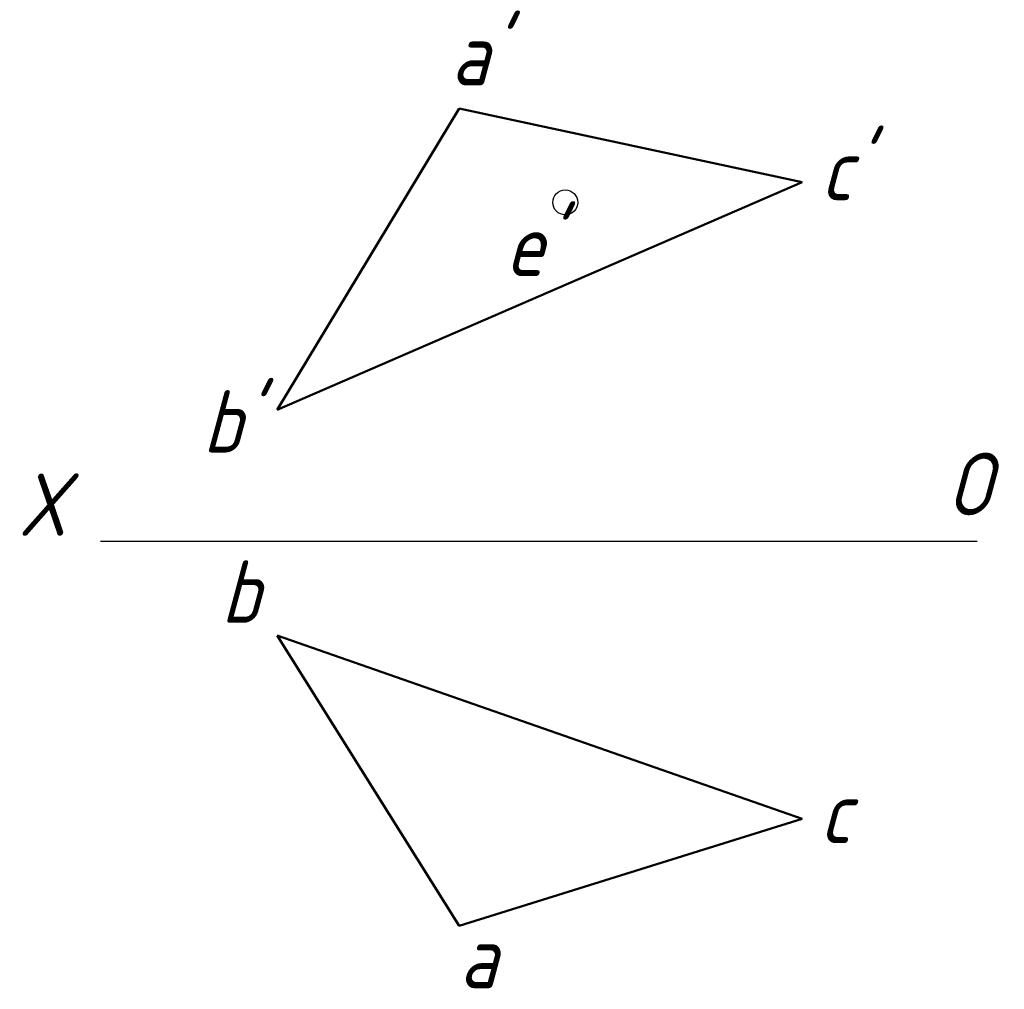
# Model space of a CAD drawing. Header units: millimetres. Extents: x 1103.5 to 1158.7, y 52.4 to 106.7.
import ezdxf

# ---------------------------------------------------------------- set-up
doc = ezdxf.new("R2010")
doc.units = ezdxf.units.MM
doc.header["$LTSCALE"] = 0.5
doc.layers.add('文字层', color=227, linetype='Continuous', lineweight=20)
doc.layers.add('粗实线层', color=7, linetype='Continuous', lineweight=50)
doc.layers.add('细实线层', color=7, linetype='Continuous')
doc.styles.add('工程斜体', font='gbeitc.shx', dxfattribs={"bigfont": 'gbcbig.shx'})

msp = doc.modelspace()

# ---------------------------------------------------------------- linework, layer by layer
at = {"layer": '粗实线层', "color": 7, "ltscale": 0.5}
for p, q in [((1117.915, 84.864), (1128.129, 101.753)), ((1128.129, 101.753), (1147.344, 97.628)), ((1117.915, 84.864), (1147.344, 97.628)), ((1117.915, 72.213), (1147.344, 61.943)), ((1128.129, 55.944), (1117.915, 72.213)), ((1147.344, 61.943), (1128.129, 55.944))]:
    msp.add_line(p, q, dxfattribs=at)
at = {"layer": '细实线层', "color": 7, "ltscale": 0.5}
msp.add_line((1108.031, 77.5), (1157.147, 77.5), dxfattribs=at)
msp.add_circle((1134.068, 96.499), 0.7, dxfattribs=at)

# ---------------------------------------------------------------- texts
at = {"layer": '文字层', "color": 7, "ltscale": 0.5, "char_height": 3.5, "width": 5.951, "attachment_point": 1, "style": '工程斜体'}
for s, insert in [("a'", (1127.656, 106.559)), ("c'", (1148.366, 100.112)), ("e'", (1130.693, 95.866)), ("b'", (1113.743, 85.964)), ('O', (1155.407, 82.46)), ('X', (1103.414, 81.307)), ('b', (1114.77, 76.423)), ('c', (1148.309, 64.07)), ('a', (1128.129, 55.944))]:
    msp.add_mtext(s, dxfattribs=dict(at, insert=insert))

doc.saveas('drawing.dxf')
